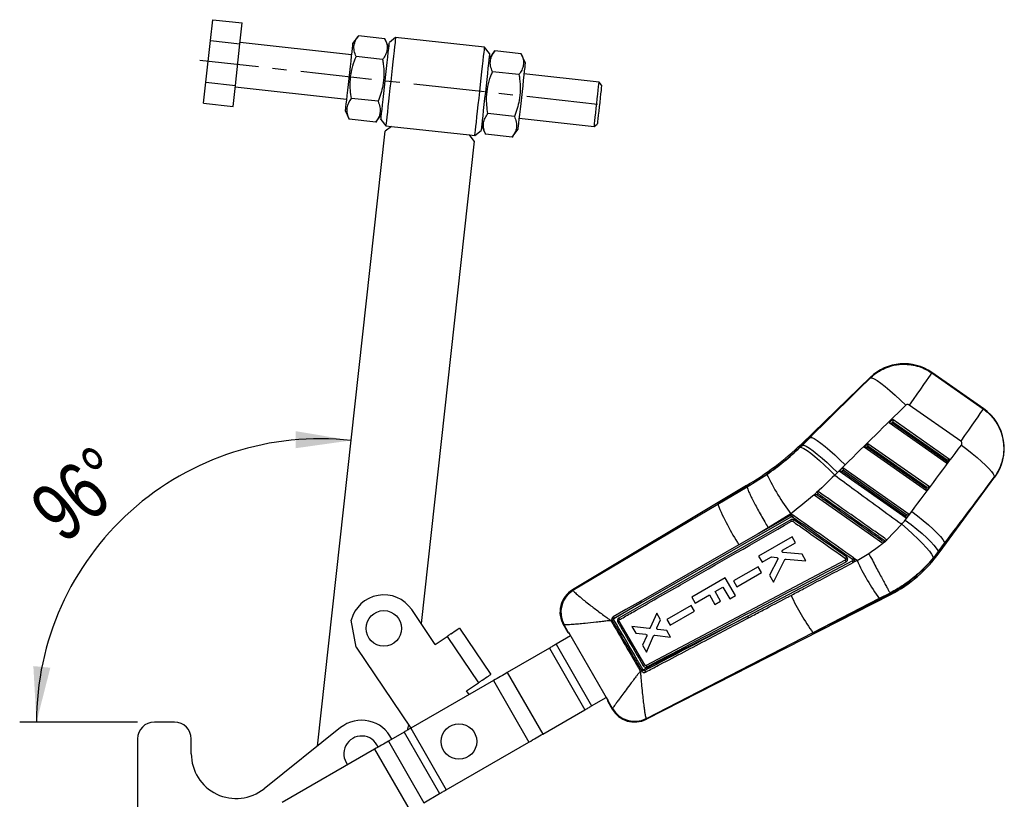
# Model space of a CAD drawing. Extents: x 26 to 373, y 29 to 284.
# Tile 3 of 14: x 36 to 95, y 238 to 284. Entities that reach past the tile are written whole.
import ezdxf

# ---------------------------------------------------------------- set-up
doc = ezdxf.new("R2010")
doc.units = 0
doc.linetypes.add('CENTERX2', pattern=[20.32, 12.7, -2.54, 2.54, -2.54])
doc.layers.get('0').update_dxf_attribs({"linetype": 'CONTINUOUS'})
doc.styles.add('SLDTEXTSTYLE0', font='TXT', dxfattribs={"width": 0.75})
doc.dimstyles.new('SLDDIMSTYLE2', dxfattribs={"dimtxt": 3.5, "dimasz": 3.302, "dimexe": 0, "dimexo": 0.0625, "dimgap": 0.875, "dimtad": 1, "dimdec": 4, "dimlfac": 3, "dimzin": 12, "dimtxsty": 'SLDTEXTSTYLE0', "dimsah": 1, "dimcen": 0.09, "dimazin": 3, "dimtfac": 1, "dimtdec": 0, "dimtofl": 0, "dimtmove": 0, "dimatfit": 3, "dimtolj": 1, "dimtzin": 12})

# ---------------------------------------------------------------- blocks, each defined once
blk = doc.blocks.new('_D_4')
at = {"color": 179, "linetype": 'CONTINUOUS'}
blk.add_line((43.234, 242.559), (36.218, 242.559), dxfattribs=at)
blk.add_arc((54.092, 242.559), 16.874, 83.7017, 180, dxfattribs=at)
for points in [[(55.943, 259.332), (52.649, 259.884), (52.635, 258.868)], [(37.218, 242.559), (38.042, 245.797), (37.031, 245.895)]]:
    blk.add_solid(points, dxfattribs=at)
at = {"color": 179, "linetype": 'CONTINUOUS', "insert": (36.585, 255.798, 0.033), "char_height": 3.5, "attachment_point": 1, "rotation": 39.89426, "style": 'SLDTEXTSTYLE0'}
blk.add_mtext('96°', dxfattribs=at)

msp = doc.modelspace()

# ---------------------------------------------------------------- linework, layer by layer
at = {"color": 7, "linetype": 'CONTINUOUS'}
for p, q in [((47.572147, 283.145969), (47.709379, 284.389342)), ((47.709379, 284.389342), (49.465383, 284.195533)), ((49.328151, 282.952157), (49.465383, 284.195533)), ((47.297682, 280.659219), (47.572147, 283.145969)), ((47.572147, 283.145969), (49.328151, 282.952157)), ((56.379806, 283.432379), (56.036756, 282.965345)), ((57.957405, 283.258259), (56.379806, 283.432379)), ((58.190345, 282.727651), (57.957405, 283.258259)), ((58.592517, 283.333016), (58.224628, 283.038264)), ((63.89366, 282.747924), (58.592517, 283.333016)), ((49.053685, 280.465407), (49.328151, 282.952157)), ((55.963619, 282.3027), (49.337191, 283.034066)), ((64.188413, 282.380035), (63.89366, 282.747924)), ((64.497181, 282.536457), (64.15413, 282.06942)), ((66.07478, 282.362335), (64.497181, 282.536457)), ((57.820173, 282.014884), (56.242574, 282.189004)), ((66.307719, 281.831727), (66.07478, 282.362335)), ((65.937547, 281.118959), (64.359948, 281.293082)), ((70.707422, 280.675414), (66.234583, 281.169084)), ((47.160449, 279.415844), (47.297682, 280.659219)), ((47.297682, 280.659219), (49.053685, 280.465407)), ((48.916453, 279.222032), (49.053685, 280.465407)), ((49.044645, 280.383495), (55.671073, 279.652131)), ((70.854798, 280.491469), (70.707422, 280.675414)), ((57.545708, 279.528134), (55.968109, 279.702254)), ((47.160449, 279.415844), (48.916453, 279.222032)), ((55.597937, 278.989487), (55.830876, 278.458879)), ((57.408475, 278.284758), (55.830876, 278.458879)), ((57.408475, 278.284758), (57.751525, 278.751793)), ((57.717243, 278.441178), (58.011996, 278.073291)), ((65.663082, 278.632209), (64.085483, 278.806331)), ((65.942037, 278.518513), (70.414875, 278.024842)), ((58.343317, 278.036721), (57.975428, 277.741969)), ((58.011996, 278.073291), (58.343317, 278.036721)), ((58.343317, 278.036721), (62.981817, 277.524764)), ((63.715311, 278.093564), (63.948251, 277.562956)), ((65.525849, 277.388834), (65.8689, 277.855871)), ((70.414875, 278.024842), (70.59882, 278.172217)), ((53.934354, 241.128432), (57.975428, 277.741969)), ((62.981817, 277.524764), (63.313139, 277.488197)), ((63.27657, 277.156877), (62.981817, 277.524764)), ((63.313139, 277.488197), (63.681028, 277.782949)), ((65.525849, 277.388834), (63.948251, 277.562956)), ((63.27657, 277.156877), (60.106671, 248.436488)), ((93.597452, 261.216937), (90.505886, 263.38108)), ((90.506025, 263.353568), (93.568425, 261.209843)), ((86.858692, 263.093566), (82.744482, 259.119492)), ((92.230521, 259.298595), (89.168124, 261.442321)), ((87.970796, 260.374567), (88.194428, 260.590583)), ((91.385141, 257.970856), (87.970796, 260.374567)), ((88.121608, 260.375526), (88.197375, 260.448713)), ((91.354219, 258.099757), (88.121608, 260.375526)), ((88.194428, 260.590583), (91.565828, 258.217106)), ((88.197375, 260.448713), (91.415435, 258.183189)), ((82.668585, 258.925862), (82.803528, 259.058363)), ((83.26608, 259.515924), (82.798148, 259.063932)), ((82.798148, 259.063932), (82.803528, 259.058363)), ((82.803528, 259.058363), (83.26608, 259.515924)), ((86.484157, 258.938566), (86.707791, 259.154582)), ((86.707791, 259.154582), (90.364687, 256.580113)), ((90.184001, 256.333863), (86.484157, 258.938566)), ((86.634969, 258.939525), (86.710739, 259.012712)), ((90.153076, 256.462764), (86.634969, 258.939525)), ((86.710739, 259.012712), (90.214295, 256.546196)), ((85.351959, 257.880233), (84.889407, 257.422672)), ((91.415435, 258.183189), (91.354219, 258.099757)), ((91.565828, 258.217106), (91.385141, 257.970856)), ((79.514273, 256.575332), (80.69401, 257.312853)), ((84.997518, 257.502565), (85.221152, 257.718581)), ((88.98286, 254.69687), (84.997518, 257.502565)), ((85.14833, 257.503522), (85.2241, 257.57671)), ((88.951936, 254.825771), (85.14833, 257.503522)), ((85.221152, 257.718581), (89.163547, 254.94312)), ((85.2241, 257.57671), (89.013154, 254.909203)), ((90.953243, 252.643662), (94.266872, 257.15969)), ((79.469687, 256.650992), (69.11458, 250.427195)), ((79.508907, 256.584437), (77.767693, 255.537905)), ((77.767693, 255.537905), (79.514325, 256.575074)), ((79.469839, 256.650739), (79.508907, 256.584437)), ((79.508907, 256.584437), (79.514273, 256.575332)), ((79.514325, 256.575074), (79.514273, 256.575332)), ((90.214295, 256.546196), (90.153076, 256.462764)), ((90.364687, 256.580113), (90.184001, 256.333863)), ((69.150961, 250.416265), (77.767693, 255.537905)), ((83.497497, 256.091648), (87.590374, 253.209211)), ((82.118519, 254.961616), (80.769616, 254.123062)), ((82.225959, 254.885994), (82.118519, 254.961616)), ((88.923313, 254.592768), (89.311438, 255.108538)), ((89.163547, 254.94312), (88.98286, 254.69687)), ((82.114406, 254.613169), (71.880809, 248.753375)), ((73.235901, 249.685017), (82.147288, 254.788016)), ((82.092794, 254.871133), (80.167346, 253.768648)), ((89.013154, 254.909203), (88.951936, 254.825771)), ((80.167346, 253.768648), (79.030411, 253.117727)), ((80.769616, 254.123062), (80.167346, 253.768648)), ((87.829394, 253.41362), (88.721991, 254.340269)), ((82.190921, 253.585894), (80.199075, 252.435078)), ((81.628144, 252.78868), (82.395263, 253.231911)), ((82.395263, 253.231911), (82.190921, 253.585894)), ((87.590374, 253.209211), (87.592314, 253.207846)), ((87.592314, 253.207846), (87.591718, 253.208266)), ((87.592314, 253.207846), (87.830571, 253.412791)), ((87.66717, 253.273159), (87.746692, 253.341083)), ((87.830571, 253.412791), (87.829394, 253.41362)), ((91.272796, 253.209746), (90.884673, 252.693976)), ((90.890964, 252.68936), (91.272796, 253.209746)), ((79.030411, 253.117727), (75.184431, 250.916225)), ((82.782947, 252.560326), (81.655815, 252.662439)), ((86.056714, 252.189094), (86.752748, 252.606651)), ((90.884673, 252.693976), (90.590606, 252.322233)), ((90.890964, 252.68936), (90.884673, 252.693976)), ((85.359899, 252.194268), (73.508371, 245.938436)), ((85.784552, 252.153275), (79.549321, 248.860369)), ((80.199075, 252.435078), (80.403435, 252.08108)), ((80.403435, 252.08108), (80.92965, 252.385109)), ((81.335041, 252.262176), (80.85073, 251.306251)), ((80.970568, 252.393781), (81.281665, 252.360595)), ((81.093468, 250.885774), (81.766762, 252.233152)), ((81.833807, 252.270216), (83.017071, 252.154752)), ((83.017071, 252.154752), (82.782947, 252.560326)), ((85.828362, 252.059042), (85.875973, 252.096602)), ((85.883714, 252.310906), (85.846573, 252.346832)), ((85.875973, 252.096602), (86.056714, 252.189094)), ((85.875973, 252.096602), (85.883046, 252.105183)), ((86.056714, 252.189094), (85.883714, 252.310906)), ((80.166988, 251.802681), (78.713707, 250.963029)), ((78.909546, 250.623785), (80.362817, 251.463449)), ((80.362817, 251.463449), (80.166988, 251.802681)), ((75.184431, 250.916225), (73.180619, 249.769449)), ((78.206897, 251.151679), (76.215819, 250.001787)), ((78.819564, 250.090825), (78.206897, 251.151679)), ((78.713707, 250.963029), (78.909546, 250.623785)), ((80.85073, 251.306251), (81.093468, 250.885774)), ((69.150961, 250.416265), (69.157452, 250.401706)), ((77.607513, 250.333501), (78.072097, 250.60181)), ((77.939099, 249.759347), (77.607513, 250.333501)), ((78.072097, 250.60181), (78.480343, 249.894917)), ((73.235901, 249.685017), (71.573173, 248.703364)), ((71.607005, 248.751549), (73.235901, 249.685017)), ((73.501219, 242.72538), (88.076383, 250.154167)), ((76.215819, 250.001787), (76.42024, 249.647825)), ((76.42024, 249.647825), (77.268291, 250.137594)), ((77.268291, 250.137594), (77.599878, 249.56344)), ((77.599878, 249.56344), (77.939099, 249.759347)), ((78.480343, 249.894917), (78.819564, 250.090825)), ((83.435548, 247.875491), (88.040702, 250.222684)), ((87.381552, 249.910337), (83.435548, 247.875491)), ((88.029996, 250.243229), (87.381552, 249.910337)), ((88.030028, 250.243179), (88.029996, 250.243229)), ((88.040702, 250.222684), (88.030028, 250.243179)), ((60.950829, 247.187151), (59.551173, 249.258615)), ((76.183558, 249.502155), (74.730298, 248.66251)), ((74.926138, 248.323266), (76.379386, 249.162922)), ((76.379386, 249.162922), (76.183558, 249.502155)), ((56.23683, 247.019165), (55.953471, 248.622979)), ((71.472414, 248.643851), (71.408498, 248.606098)), ((71.472414, 248.643851), (71.48888, 248.604965)), ((73.418203, 245.964267), (71.901288, 248.568831)), ((71.920126, 248.657889), (71.92629, 248.661892)), ((73.31569, 245.680773), (79.549321, 248.860369)), ((74.136343, 249.048097), (73.749679, 248.172469)), ((74.362033, 248.657133), (74.136343, 249.048097)), ((74.151023, 248.165079), (74.362033, 248.657133)), ((74.730298, 248.66251), (74.926138, 248.323266)), ((62.393949, 248.162245), (64.260157, 245.400293)), ((68.580469, 248.360839), (68.845545, 247.90185)), ((68.625139, 248.349205), (68.61759, 248.35277)), ((68.873959, 247.918096), (68.625139, 248.349205)), ((68.877651, 247.920206), (68.873959, 247.918096)), ((68.877651, 247.920206), (71.260287, 243.795512)), ((73.679855, 248.13258), (72.657553, 248.252694)), ((72.657553, 248.252694), (72.887448, 247.854456)), ((74.736895, 248.007761), (74.205118, 248.070868)), ((74.958261, 247.624287), (74.736895, 248.007761)), ((60.950829, 247.187151), (61.659269, 247.665834)), ((61.659269, 247.665834), (63.525478, 244.903882)), ((69.010222, 247.690706), (68.144869, 247.190945)), ((68.914219, 247.848341), (68.920123, 247.84668)), ((68.920123, 247.84668), (69.010222, 247.690706)), ((72.887448, 247.854456), (73.483419, 247.78817)), ((73.53804, 247.693134), (73.296417, 247.14602)), ((83.435548, 247.875491), (73.510354, 242.761297)), ((73.53489, 246.732921), (73.94611, 247.688656)), ((74.01566, 247.729142), (74.958261, 247.624287)), ((56.23683, 247.019165), (59.49582, 242.195925)), ((67.74797, 246.961727), (65.242549, 245.51479)), ((67.74797, 246.961727), (69.86511, 243.295826)), ((68.144869, 247.190945), (70.262009, 243.525044)), ((73.296417, 247.14602), (73.53489, 246.732921)), ((73.158756, 245.600866), (73.220226, 245.632165)), ((73.220226, 245.632165), (73.223427, 245.62667)), ((73.223427, 245.62667), (73.240246, 245.597799)), ((73.331988, 245.652915), (73.31569, 245.680773)), ((64.41267, 245.035516), (59.490466, 242.192833)), ((64.41267, 245.035516), (66.52981, 241.369615)), ((65.242549, 245.51479), (67.359689, 241.848889)), ((62.817037, 244.425199), (63.525478, 244.903882)), ((62.968287, 244.201352), (62.817037, 244.425199)), ((70.262009, 243.525044), (71.127717, 244.02501)), ((71.127717, 244.02501), (71.217815, 243.869037)), ((71.217815, 243.869037), (71.215656, 243.861164)), ((67.359689, 241.848889), (69.86511, 243.295826)), ((71.227944, 243.776644), (71.491419, 243.320428)), ((71.255249, 243.792573), (71.260287, 243.795512)), ((71.504099, 243.361478), (71.255249, 243.792573)), ((71.50331, 243.355529), (71.504099, 243.361478)), ((73.504084, 242.770717), (73.510354, 242.761297)), ((45.433586, 242.559413), (44.233586, 242.559413)), ((55.317866, 242.234753), (50.765658, 238.594594)), ((59.36351, 242.39174), (59.290181, 242.077164)), ((59.490466, 242.192833), (61.607606, 238.526932)), ((43.233586, 241.559413), (43.233586, 236.72608)), ((46.433586, 240.677269), (46.433586, 241.559413)), ((59.093567, 241.963615), (58.163029, 241.426208)), ((59.093567, 241.963615), (61.210707, 238.297714)), ((57.333149, 240.946934), (51.833638, 237.770843)), ((57.333149, 240.946934), (59.45029, 237.281033)), ((58.163029, 241.426208), (60.280169, 237.760307)), ((61.607606, 238.526932), (66.52981, 241.369615)), ((60.280169, 237.760307), (61.210707, 238.297714))]:
    msp.add_line(p, q, dxfattribs=at)
at = {"color": 179, "linetype": 'CENTERX2', "ltscale": 0.333333}
msp.add_line((70.620007, 279.343631), (46.931083, 281.958202), dxfattribs=at)
at = {"color": 7, "linetype": 'CONTINUOUS', "flags": 128}
for points in [[(58.592517, 283.333016), (58.592304, 283.331086), (58.587208, 283.284913), (58.575433, 283.178223), (58.557254, 283.01352), (58.533099, 282.794664), (58.503533, 282.526786), (58.469249, 282.216164), (58.431051, 281.870077), (58.389834, 281.496637), (58.346565, 281.1046), (58.302257, 280.703152)], [(56.036756, 282.965345), (56.03323, 282.933397), (56.022765, 282.838583), (56.005698, 282.683951), (55.982577, 282.474468), (55.954146, 282.216869), (55.921318, 281.919432), (55.885147, 281.591719), (55.846798, 281.244261), (55.807502, 280.888227), (55.768523, 280.53506), (55.731113, 280.196111), (55.696474, 279.882272), (55.66572, 279.603633), (55.63984, 279.369148), (55.619665, 279.186353), (55.605843, 279.061126), (55.59882, 278.997491), (55.597937, 278.989487)], [(57.970935, 280.739722), (58.012692, 281.11805), (58.053309, 281.486057), (58.091679, 281.833706), (58.126756, 282.151515), (58.157583, 282.430815), (58.183318, 282.663984), (58.20326, 282.844665), (58.216865, 282.96793), (58.223761, 283.030413), (58.224628, 283.038264)], [(63.603399, 280.118061), (63.647707, 280.519508), (63.690977, 280.911545), (63.732194, 281.284983), (63.770391, 281.63107), (63.804675, 281.941695), (63.834241, 282.209573), (63.858397, 282.428429), (63.876575, 282.593131), (63.888351, 282.699821), (63.893447, 282.745995), (63.89366, 282.747924)], [(64.188413, 282.380035), (64.187546, 282.372184), (64.18065, 282.309701), (64.167045, 282.186436), (64.147103, 282.005755), (64.121368, 281.772586), (64.090542, 281.493286), (64.055465, 281.175477), (64.017094, 280.827828), (63.976477, 280.459821), (63.934721, 280.081493)], [(66.307719, 281.831727), (66.304193, 281.799781), (66.293728, 281.704967), (66.276662, 281.550333), (66.253541, 281.34085), (66.225109, 281.083251), (66.192281, 280.785817), (66.156111, 280.458103), (66.117762, 280.110645), (66.078466, 279.754611), (66.039487, 279.401444), (66.002076, 279.062492), (65.967438, 278.748654), (65.936684, 278.470015), (65.910803, 278.23553), (65.890628, 278.052737), (65.876807, 277.927511), (65.869784, 277.863873), (65.8689, 277.855871)], [(57.717243, 278.441178), (57.718109, 278.449031), (57.725006, 278.511514), (57.738611, 278.634779), (57.758552, 278.815458), (57.784288, 279.048629), (57.815114, 279.327929), (57.850191, 279.645736), (57.888561, 279.993385), (57.929179, 280.361394), (57.970935, 280.739722)], [(58.302257, 280.703152), (58.257949, 280.301708), (58.214679, 279.90967), (58.173462, 279.53623), (58.135264, 279.190143), (58.10098, 278.879521), (58.071414, 278.611643), (58.047259, 278.392787), (58.029081, 278.228084), (58.017305, 278.121395), (58.012209, 278.075221), (58.011996, 278.073291)], [(70.434472, 278.202397), (70.453156, 278.371677), (70.47689, 278.586711), (70.504562, 278.83744), (70.534883, 279.112143), (70.56643, 279.397972), (70.597729, 279.681566), (70.627319, 279.94966), (70.653816, 280.189723), (70.675978, 280.390526), (70.692772, 280.542682), (70.703411, 280.639075), (70.707398, 280.675198), (70.707422, 280.675414)], [(70.854798, 280.491469), (70.854582, 280.489507), (70.849421, 280.442752), (70.837651, 280.336107), (70.819905, 280.175323), (70.797141, 279.969067), (70.770584, 279.728457), (70.741668, 279.466468), (70.711951, 279.197219), (70.683035, 278.935229), (70.656479, 278.69462), (70.633713, 278.488363), (70.615967, 278.327579)], [(63.313139, 277.488197), (63.313351, 277.490127), (63.318448, 277.536303), (63.330223, 277.64299), (63.348401, 277.807693), (63.372557, 278.026549), (63.402123, 278.294429), (63.436407, 278.605051), (63.474605, 278.951138), (63.515822, 279.324576), (63.559091, 279.716614), (63.603399, 280.118061)], [(63.934721, 280.081493), (63.892964, 279.703165), (63.852347, 279.335156), (63.813976, 278.987507), (63.778899, 278.669698), (63.748073, 278.3904), (63.722338, 278.157229), (63.702396, 277.97655), (63.688791, 277.853285), (63.681894, 277.790802), (63.681028, 277.782949)], [(70.414875, 278.024842), (70.415471, 278.030239), (70.421712, 278.086782), (70.434472, 278.202397)], [(70.615967, 278.327579), (70.604197, 278.220934), (70.599037, 278.174179), (70.59882, 278.172217)], [(90.506025, 263.353568), (90.476466, 263.311343), (90.410891, 263.217663), (90.310847, 263.07475), (90.178711, 262.885985), (90.017607, 262.655842), (89.83135, 262.389768), (89.624353, 262.094066), (89.401518, 261.775737), (89.168124, 261.442321)], [(86.863058, 263.065106), (86.947272, 263.064874), (87.081005, 263.010976), (87.260564, 262.904899), (87.481, 262.749571), (87.736219, 262.549281), (88.019185, 262.309556), (88.322083, 262.037013), (88.636555, 261.739175), (88.953917, 261.424261)], [(93.568425, 261.209843), (93.538866, 261.167617), (93.473288, 261.073938), (93.373247, 260.931024), (93.241108, 260.74226), (93.080004, 260.512116), (92.89375, 260.246042), (92.686753, 259.95034), (92.463918, 259.632011), (92.230521, 259.298595)], [(82.803528, 259.058363), (82.896744, 259.046885), (83.036587, 258.984909), (83.219394, 258.874058), (83.440376, 258.717235), (83.693745, 258.518549), (83.972866, 258.283204), (84.270425, 258.017365), (84.578631, 257.727994), (84.889407, 257.422672)], [(83.26608, 259.515924), (83.359296, 259.504445), (83.499139, 259.442469), (83.681946, 259.331618), (83.902928, 259.174795), (84.156297, 258.976111), (84.435418, 258.740765), (84.732977, 258.474926), (85.041183, 258.185556), (85.351959, 257.880233)], [(92.268244, 259.05994), (92.595962, 258.810996), (92.911124, 258.560782), (93.206408, 258.315109), (93.474952, 258.079688), (93.710512, 257.85999), (93.90762, 257.66112), (94.061688, 257.4877), (94.16914, 257.343758), (94.227478, 257.232641), (94.235348, 257.156931)], [(82.668585, 258.925862), (82.761459, 258.913297), (82.900303, 258.849822), (83.081489, 258.737096), (83.300278, 258.578067), (83.550953, 258.376889), (83.826959, 258.138824), (84.121086, 257.870093), (84.425641, 257.57772), (84.732664, 257.26935)], [(89.311438, 255.108538), (89.664512, 254.836887), (90.002172, 254.564364), (90.315215, 254.298393), (90.595111, 254.046225), (90.834233, 253.814731), (91.026065, 253.61022), (91.165376, 253.438263), (91.248376, 253.303548), (91.272796, 253.209746)], [(88.923313, 254.592768), (89.276388, 254.321117), (89.614049, 254.048593), (89.92709, 253.782623), (90.206988, 253.530455), (90.44611, 253.298961), (90.63794, 253.09445), (90.777253, 252.922493), (90.86025, 252.787778), (90.884673, 252.693976)], [(88.721991, 254.340269), (89.061524, 254.047984), (89.385855, 253.755387), (89.686054, 253.470531), (89.95386, 253.20126), (90.1819, 252.954988), (90.36389, 252.738495), (90.494824, 252.55774), (90.571096, 252.417701), (90.590606, 252.322233)], [(73.180619, 249.769449), (73.009962, 249.671788), (72.306509, 249.269243), (71.551092, 248.836981)], [(61.873321, 247.810464), (61.982157, 247.884004), (62.082807, 247.952011), (62.172719, 248.012763), (62.249614, 248.06472), (62.311541, 248.106564), (62.356933, 248.137233), (62.384636, 248.155952), (62.393949, 248.162245)], [(61.873321, 247.810464), (61.847208, 247.792821), (61.820839, 247.775003), (61.794249, 247.757037), (61.767475, 247.738946), (61.740553, 247.720756), (61.71352, 247.70249), (61.686414, 247.684174), (61.659269, 247.665834)], [(68.144869, 247.190945), (68.092952, 247.160962), (68.041258, 247.131107), (67.990006, 247.101509), (67.939419, 247.072293), (67.889711, 247.043586), (67.841096, 247.015509), (67.793781, 246.988184), (67.74797, 246.961727)], [(63.525478, 244.903882), (63.552622, 244.922222), (63.579729, 244.940538), (63.606762, 244.958804), (63.633683, 244.976995), (63.660458, 244.995085), (63.687047, 245.013052), (63.713417, 245.030869), (63.739529, 245.048513)], [(63.739529, 245.048513), (63.848365, 245.122052), (63.949015, 245.190059), (64.038927, 245.250812), (64.115822, 245.302768), (64.17775, 245.344612), (64.223141, 245.375282), (64.250844, 245.394), (64.260157, 245.400293)], [(65.242549, 245.51479), (65.146762, 245.459471), (65.047832, 245.402337), (64.946182, 245.343631), (64.842247, 245.283607), (64.736473, 245.22252), (64.629312, 245.160632), (64.521223, 245.098208), (64.41267, 245.035516)], [(69.86511, 243.295826), (69.910921, 243.322283), (69.958236, 243.349608), (70.006851, 243.377685), (70.056559, 243.406392), (70.107147, 243.435608), (70.158397, 243.465206), (70.210092, 243.495061), (70.262009, 243.525044)], [(59.490466, 242.192833), (59.438549, 242.16285), (59.386855, 242.132995), (59.335604, 242.103396), (59.285016, 242.074181), (59.235308, 242.045473), (59.186693, 242.017397), (59.139378, 241.990072), (59.093567, 241.963615)], [(66.52981, 241.369615), (66.638363, 241.432307), (66.746452, 241.494731), (66.853613, 241.556619), (66.959387, 241.617706), (67.063322, 241.67773), (67.164972, 241.736436), (67.263902, 241.79357), (67.359689, 241.848889)], [(58.163029, 241.426208), (58.067242, 241.370889), (57.968311, 241.313754), (57.866661, 241.255049), (57.762727, 241.195025), (57.656952, 241.133938), (57.549791, 241.07205), (57.441703, 241.009626), (57.333149, 240.946934)], [(61.210707, 238.297714), (61.256518, 238.324171), (61.303833, 238.351496), (61.352448, 238.379573), (61.402156, 238.40828), (61.452744, 238.437496), (61.503995, 238.467094), (61.555689, 238.496949), (61.607606, 238.526932)]]:
    msp.add_lwpolyline(points, dxfattribs=at)
at = {"color": 8, "linetype": 'CONTINUOUS', "flags": 128}
for points in [[(90.505886, 263.38108), (90.505901, 263.378023), (90.506025, 263.353568)], [(86.863058, 263.065106), (86.859177, 263.090403), (86.858692, 263.093566)], [(93.568425, 261.209843), (93.594226, 261.216149), (93.597452, 261.216937)], [(82.744482, 259.119492), (82.747837, 259.116018), (82.757905, 259.105596), (82.774677, 259.088231), (82.798148, 259.063932)], [(94.266872, 257.15969), (94.26337, 257.159383), (94.235348, 257.156931)], [(90.890964, 252.68936), (90.918201, 252.669374), (90.937667, 252.655092), (90.949349, 252.64652), (90.953243, 252.643662)], [(69.11458, 250.427195), (69.118623, 250.42598), (69.150961, 250.416265)], [(68.61759, 248.35277), (68.584594, 248.359942), (68.580469, 248.360839)], [(71.491419, 243.320428), (71.49274, 243.324329), (71.50331, 243.355529)], [(73.510354, 242.761297), (73.502235, 242.729372), (73.501219, 242.72538)]]:
    msp.add_lwpolyline(points, dxfattribs=at)
at = {"color": 7, "linetype": 'CONTINUOUS'}
for centre in [(57.894002, 248.13889), (62.362171, 241.407009)]:
    msp.add_circle(centre, 1.058333, dxfattribs=at)
for centre, radius, start, end in [((88.85668, 261.025122), 2.875833, 54.70713421, 134.40634819), ((91.948246, 258.86098), 2.875833, 323.27581297, 55.41184892), ((71.053256, 271.222982), 16.827929, 300.00939772, 314.00739877), ((71.053256, 271.222982), 16.905177, 300.0119876, 314.00739877), ((93.327425, 263.35973), 14.005995, 205.57771362, 216.84186582), ((90.950813, 260.876646), 14.223108, 202.04636982, 213.05986618), ((81.727574, 254.362358), 0.461027, 20.01753765, 32.95822778), ((77.321901, 258.060627), 6.056515, 324.18816696, 325.20759017), ((84.062208, 257.699948), 8.469823, 298.01649538, 323.73070142), ((84.062208, 257.699948), 8.547071, 298.01137551, 323.73070142), ((80.994116, 255.703247), 5.900158, 324.40098188, 325.3286242), ((99.090693, 258.242365), 14.371036, 204.91120883, 215.43501723), ((69.898894, 249.122259), 1.5225, 120.33405429, 210.92879645), ((69.940865, 249.111411), 1.525318, 121.18894324, 209.82587407), ((69.956224, 249.099267), 1.527868, 121.52035117, 209.40112818), ((57.894002, 248.13889), 2, 34.04628674, 165.99276234), ((72.847331, 249.490914), 0.434352, 26.54364304, 39.88620694), ((94.782502, 255.988816), 13.949172, 204.93424974, 215.56561216), ((71.439001, 247.97172), 0.743844, 79.60827806, 87.77666691), ((75.190909, 242.329444), 7.286095, 119.69228418, 120.53701552), ((74.696653, 243.625118), 5.679292, 119.48548792, 120.44818203), ((79.103962, 248.597323), 0.517242, 19.13485316, 30.56772498), ((77.9518, 237.668949), 9.256502, 120.05618572, 120.71822378), ((74.32998, 243.887788), 2.027723, 119.48359977, 122.50804362), ((76.996439, 239.743372), 7.17658, 119.90735738, 120.67262398), ((72.809844, 244.081848), 1.5225, 209.32966321, 297.94521989), ((72.821818, 244.122293), 1.525251, 210.17969538, 296.8351013), ((72.820239, 244.136395), 1.527325, 210.48873977, 296.59881289), ((56.566919, 240.672747), 2, 25.82783387, 128.64747417), ((44.233586, 241.559413), 1, 90, 180), ((45.433586, 241.559413), 1, 0, 90), ((56.566919, 240.672747), 1.058333, 22.09084647, 217.92395106), ((49.100253, 240.677269), 2.666667, 180, 308.64747417)]:
    msp.add_arc(centre, radius, start, end, dxfattribs=at)
for centre, major_axis, ratio, start_param, end_param in [((107.892627, 255.18721), (93.654062, 89.701081), 0.156481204, 1.645959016, 1.68509894), ((108.105202, 255.490882), (93.601186, 89.75584), 0.135617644, 1.645791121, 1.684931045), ((88.129579, 260.386913), (0.158307, 0.012267), 0.06773113, 3.223351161, 4.656764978), ((88.205348, 260.460101), (-0.010158, 0.131089), 0.067363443, 0.091180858, 1.652554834), ((86.718709, 259.0241), (-0.010158, 0.131089), 0.067363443, 0.091180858, 1.652554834), ((81.512597, 274.106108), (75.34455, 102.591059), 0.138218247, 4.628262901, 4.667117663), ((86.642941, 258.950912), (0.158307, 0.012267), 0.06773113, 3.223351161, 4.656764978), ((91.362189, 258.111145), (-0.022903, 0.139974), 0.068599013, 1.641013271, 3.074427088), ((91.423407, 258.194576), (0.142716, 0.023352), 0.068966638, 4.645223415, 6.206597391), ((71.130105, 271.332764), (11.221038, 16.029709), 0.999926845, 4.521084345, 4.532290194), ((85.156302, 257.51491), (0.158307, 0.012267), 0.06773113, 3.223351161, 4.656764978), ((85.232071, 257.588098), (-0.010158, 0.131089), 0.067363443, 0.091180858, 1.652554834), ((81.300022, 273.802436), (75.351737, 102.585786), 0.159482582, 4.6282833, 4.667138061), ((90.161048, 256.474152), (-0.022903, 0.139974), 0.068599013, 1.641013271, 3.074427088), ((90.222266, 256.557584), (0.142716, 0.023352), 0.068966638, 4.645223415, 6.206597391), ((89.021126, 254.920591), (0.142716, 0.023352), 0.068966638, 4.645223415, 6.206597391), ((84.314793, 258.060776), (3.307808, 4.725338), 0.999926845, 4.622021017, 4.678015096), ((88.959908, 254.837159), (-0.022903, 0.139974), 0.068599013, 1.641013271, 3.074427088), ((86.468732, 257.977616), (17.623411, 10.075378), 0.069928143, 3.141908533, 3.198673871), ((88.762766, 254.005418), (17.534597, 10.229162), 0.069928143, 3.085457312, 3.141276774)]:
    msp.add_ellipse(centre, major_axis=major_axis, ratio=ratio, start_param=start_param, end_param=end_param, dxfattribs=at)
for points, knots in [([(56.242574, 282.189004), (56.198928, 282.303052), (56.11069, 282.53362), (56.105277, 282.861403), (56.199692, 283.163754), (56.319403, 283.342292), (56.379806, 283.432379)], [0, 0, 0, 0, 0.2646025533, 0.5349422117, 0.7653401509, 1, 1, 1, 1]), ([(57.957405, 283.258259), (58.001051, 283.144212), (58.089289, 282.913644), (58.094702, 282.585861), (58.000288, 282.283506), (57.880577, 282.10497), (57.820173, 282.014884)], [0, 0, 0, 0, 0.264602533, 0.5349421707, 0.7653405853, 1, 1, 1, 1]), ([(64.359948, 281.293082), (64.316302, 281.407128), (64.228064, 281.637694), (64.222651, 281.965481), (64.317066, 282.267832), (64.436777, 282.44637), (64.497181, 282.536457)], [0, 0, 0, 0, 0.2646020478, 0.5349421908, 0.7653401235, 1, 1, 1, 1]), ([(55.968109, 279.702254), (55.94389, 279.863047), (55.895219, 280.186186), (55.880571, 280.727335), (55.951052, 281.322144), (56.097033, 281.823161), (56.210272, 282.107808), (56.242574, 282.189004)], [0, 0, 0, 0, 0.1920500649, 0.3859561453, 0.6379331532, 0.8967191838, 1, 1, 1, 1]), ([(57.820173, 282.014884), (57.83399, 281.928596), (57.881565, 281.631478), (57.915625, 281.110897), (57.856217, 280.516448), (57.722913, 279.986177), (57.605001, 279.681396), (57.545708, 279.528134)], [0, 0, 0, 0, 0.103281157, 0.355632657, 0.614041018, 0.805916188, 1, 1, 1, 1]), ([(66.07478, 282.362335), (66.118426, 282.248288), (66.206664, 282.017722), (66.212077, 281.689935), (66.117662, 281.387585), (65.997951, 281.209046), (65.937547, 281.118959)], [0, 0, 0, 0, 0.264602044, 0.534942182, 0.765340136, 1, 1, 1, 1]), ([(64.085483, 278.806331), (64.061264, 278.967124), (64.012593, 279.290264), (63.997946, 279.831412), (64.068426, 280.426222), (64.214408, 280.927239), (64.327646, 281.211885), (64.359948, 281.293082)], [0, 0, 0, 0, 0.1920500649, 0.3859561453, 0.6379331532, 0.8967191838, 1, 1, 1, 1]), ([(65.937547, 281.118959), (65.951364, 281.032672), (65.99894, 280.735555), (66.032999, 280.214974), (65.973591, 279.620525), (65.840286, 279.090253), (65.722375, 278.785472), (65.663082, 278.632209)], [0, 0, 0, 0, 0.103280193, 0.355631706, 0.614041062, 0.805915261, 1, 1, 1, 1]), ([(55.830876, 278.458879), (55.78723, 278.572926), (55.698993, 278.803494), (55.693579, 279.131278), (55.787994, 279.433629), (55.907705, 279.612167), (55.968109, 279.702254)], [0, 0, 0, 0, 0.264602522, 0.534942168, 0.765340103, 1, 1, 1, 1]), ([(57.545708, 279.528134), (57.589353, 279.414086), (57.677591, 279.183518), (57.683004, 278.855735), (57.58859, 278.55338), (57.468879, 278.374844), (57.408475, 278.284758)], [0, 0, 0, 0, 0.264602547, 0.534942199, 0.765340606, 1, 1, 1, 1]), ([(63.948251, 277.562956), (63.904605, 277.677003), (63.816367, 277.907568), (63.810954, 278.235356), (63.905368, 278.537706), (64.025079, 278.716244), (64.085483, 278.806331)], [0, 0, 0, 0, 0.26460204, 0.534942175, 0.765340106, 1, 1, 1, 1]), ([(65.663082, 278.632209), (65.706728, 278.518162), (65.794966, 278.287597), (65.800379, 277.959809), (65.705964, 277.657459), (65.586253, 277.478921), (65.525849, 277.388834)], [0, 0, 0, 0, 0.264602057, 0.534942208, 0.765340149, 1, 1, 1, 1]), ([(86.863058, 263.065106), (86.93582, 263.131056), (87.130642, 263.30764), (87.492942, 263.539812), (87.989365, 263.755473), (88.515978, 263.868112), (89.045868, 263.877364), (89.520411, 263.807904), (89.976178, 263.658916), (90.30081, 263.492383), (90.469373, 263.37836), (90.506025, 263.353568)], [0, 0, 0, 0, 0.074457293, 0.199363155, 0.324269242, 0.483490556, 0.6040857, 0.724681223, 0.845549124, 0.966416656, 1, 1, 1, 1]), ([(89.168124, 261.442321), (89.165968, 261.443783), (89.14835, 261.455729), (89.1106, 261.471362), (89.06007, 261.474415), (89.010643, 261.463404), (88.976713, 261.44521), (88.958194, 261.428191), (88.953917, 261.424261)], [0, 0, 0, 0, 0.03350915, 0.273758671, 0.513948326, 0.673695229, 0.924654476, 1, 1, 1, 1]), ([(93.568425, 261.209843), (93.679707, 261.124202), (93.902273, 260.952918), (94.197025, 260.624441), (94.449785, 260.241053), (94.655687, 259.776567), (94.775376, 259.278041), (94.801683, 258.763941), (94.746137, 258.279762), (94.608166, 257.814079), (94.429708, 257.439207), (94.286893, 257.231792), (94.235348, 257.156931)], [0, 0, 0, 0, 0.0921145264, 0.1842289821, 0.2883923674, 0.3925563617, 0.516343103, 0.6226837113, 0.7290247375, 0.8346780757, 0.9403318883, 1, 1, 1, 1]), ([(92.268244, 259.05994), (92.271332, 259.064355), (92.28529, 259.08431), (92.301373, 259.125587), (92.303498, 259.175618), (92.292249, 259.223155), (92.270345, 259.265294), (92.243242, 259.287958), (92.230521, 259.298595)], [0, 0, 0, 0, 0.06046445, 0.273243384, 0.486136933, 0.609925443, 0.816920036, 1, 1, 1, 1]), ([(80.69401, 257.312853), (81.03801, 257.558913), (81.73301, 258.05604), (82.35464, 258.633981), (82.668585, 258.925862)], [0, 0, 0, 0, 0.4949651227, 1, 1, 1, 1]), ([(84.732664, 257.26935), (84.322102, 256.865249), (83.494687, 256.050856), (82.57956, 255.326531), (82.118519, 254.961616)], [0, 0, 0, 0, 0.496199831, 1, 1, 1, 1]), ([(84.732664, 257.26935), (85.120195, 256.983839), (86.448373, 256.005307), (87.779356, 255.030588), (88.721991, 254.340269)], [0, 0, 0, 0, 0.291775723, 1, 1, 1, 1]), ([(79.514325, 256.575074), (79.516944, 256.552394), (79.522181, 256.507032), (79.578512, 256.358267), (79.669805, 256.153327), (79.795616, 255.894248), (79.95276, 255.58796), (80.135874, 255.244461), (80.340671, 254.872261), (80.546373, 254.50811), (80.691786, 254.256295), (80.761575, 254.136828), (80.769616, 254.123062)], [0, 0, 0, 0, 0.11222703, 0.224454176, 0.336681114, 0.448907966, 0.561137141, 0.673366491, 0.785599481, 0.897832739, 0.98822787, 1, 1, 1, 1]), ([(83.731381, 256.299717), (83.6833, 256.256943), (83.605359, 256.187606), (83.527374, 256.118227), (83.497497, 256.091648)], [0, 0, 0, 0, 0.616896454, 1, 1, 1, 1]), ([(83.658273, 256.097165), (83.666503, 256.104469), (83.692457, 256.127503), (83.718406, 256.150533), (83.736127, 256.166261)], [0, 0, 0, 0, 0.317086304, 1, 1, 1, 1]), ([(83.736127, 256.166261), (83.736104, 256.166656), (83.735134, 256.183189), (83.733405, 256.215098), (83.731699, 256.253704), (83.730917, 256.27984), (83.730771, 256.295651), (83.731181, 256.298387), (83.731381, 256.299717)], [0, 0, 0, 0, 0.006567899, 0.274716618, 0.524353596, 0.693232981, 0.850842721, 1, 1, 1, 1]), ([(87.829394, 253.41362), (87.783267, 253.446106), (87.515847, 253.634441), (86.363251, 254.446177), (85.043373, 255.375723), (83.944789, 256.14942), (83.731381, 256.299717)], [0, 0, 0, 0, 0.033767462, 0.195768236, 0.84377153, 1, 1, 1, 1]), ([(83.736127, 256.166261), (83.791446, 256.127292), (84.06804, 255.932447), (85.229731, 255.114092), (86.511272, 254.211342), (87.571537, 253.464466), (87.746692, 253.341083)], [0, 0, 0, 0, 0.0413800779, 0.2069001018, 0.8689805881, 1, 1, 1, 1]), ([(83.658273, 256.097165), (83.657877, 256.097143), (83.641759, 256.096249), (83.60431, 256.094352), (83.555408, 256.092216), (83.520402, 256.09116), (83.501955, 256.090973), (83.499058, 256.091373), (83.497604, 256.091574)], [0, 0, 0, 0, 0.005779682, 0.235423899, 0.548324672, 0.748195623, 0.873604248, 1, 1, 1, 1]), ([(87.66717, 253.273159), (87.611851, 253.312127), (87.335254, 253.506968), (86.173546, 254.3253), (84.892566, 255.227666), (83.832871, 255.97417), (83.658273, 256.097165)], [0, 0, 0, 0, 0.0413968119, 0.2069860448, 0.8693412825, 1, 1, 1, 1]), ([(71.92629, 248.661892), (71.964414, 248.683706), (72.237042, 248.839703), (73.447679, 249.532439), (76.821239, 251.463038), (79.95993, 253.260093), (82.160749, 254.520171)], [0, 0, 0, 0, 0.011174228, 0.079907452, 0.35484045, 1, 1, 1, 1]), ([(82.225959, 254.885994), (82.209408, 254.889429), (82.174082, 254.89676), (82.127534, 254.888399), (82.101631, 254.875527), (82.092792, 254.871135)], [0, 0, 0, 0, 0.367364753, 0.784129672, 1, 1, 1, 1]), ([(82.093035, 254.87127), (82.094188, 254.870632), (82.096493, 254.869356), (82.106726, 254.855028), (82.120644, 254.833324), (82.133047, 254.812668), (82.141986, 254.797304), (82.14531, 254.791482), (82.147288, 254.788016)], [0, 0, 0, 0, 0.21785138, 0.435705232, 0.653560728, 0.871417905, 0.923463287, 1, 1, 1, 1]), ([(82.295661, 254.604751), (82.288416, 254.609354), (82.265139, 254.624141), (82.219507, 254.637125), (82.163102, 254.635557), (82.130083, 254.620376), (82.114406, 254.613169)], [0, 0, 0, 0, 0.134639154, 0.432555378, 0.73058823, 1, 1, 1, 1]), ([(82.147288, 254.788016), (82.152229, 254.790346), (82.164177, 254.795979), (82.18546, 254.797835), (82.205545, 254.793397), (82.21619, 254.78695), (82.220207, 254.784517)], [0, 0, 0, 0, 0.212937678, 0.514982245, 0.817006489, 1, 1, 1, 1]), ([(82.160749, 254.520171), (82.167525, 254.523233), (82.181449, 254.529524), (82.204821, 254.529543), (82.222412, 254.523917), (82.231093, 254.518295), (82.233389, 254.516808)], [0, 0, 0, 0, 0.289477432, 0.5947676, 0.892805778, 1, 1, 1, 1]), ([(82.274002, 254.862808), (82.273411, 254.861853), (82.272227, 254.859944), (82.262342, 254.845495), (82.247719, 254.824317), (82.234607, 254.805445), (82.225279, 254.792028), (82.222254, 254.78768), (82.220102, 254.784588)], [0, 0, 0, 0, 0.223821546, 0.447644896, 0.671467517, 0.89529687, 0.925550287, 1, 1, 1, 1]), ([(82.220204, 254.784516), (82.809493, 254.369385), (83.99994, 253.530763), (85.190422, 252.692183), (85.791598, 252.268712)], [0, 0, 0, 0, 0.495014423, 1, 1, 1, 1]), ([(82.274002, 254.862808), (82.258939, 254.871624), (82.24345, 254.880689), (82.226428, 254.885852), (82.225959, 254.885994)], [0, 0, 0, 0, 0.972450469, 1, 1, 1, 1]), ([(82.233389, 254.516808), (82.282386, 254.4823), (82.552672, 254.291943), (83.597304, 253.556236), (84.592954, 252.855051), (85.36731, 252.309712)], [0, 0, 0, 0, 0.046903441, 0.25873932, 1, 1, 1, 1]), ([(85.846573, 252.346832), (85.251139, 252.766155), (84.060272, 253.604802), (82.869425, 254.443473), (82.274002, 254.862808)], [0, 0, 0, 0, 0.5000001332, 1, 1, 1, 1]), ([(85.42986, 252.396921), (84.907525, 252.764857), (83.862779, 253.500784), (82.81806, 254.236744), (82.295661, 254.604751)], [0, 0, 0, 0, 0.499962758, 1, 1, 1, 1]), ([(86.752748, 252.606651), (86.978281, 252.755799), (87.265704, 252.945876), (87.532851, 253.162555), (87.590374, 253.209211)], [0, 0, 0, 0, 0.78467692, 1, 1, 1, 1]), ([(81.596812, 252.711559), (81.595462, 252.719108), (81.592763, 252.734205), (81.598569, 252.756806), (81.610405, 252.776147), (81.622403, 252.784624), (81.628144, 252.78868)], [0, 0, 0, 0, 0.255032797, 0.510042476, 0.765575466, 1, 1, 1, 1]), ([(81.655815, 252.662439), (81.648296, 252.663882), (81.633255, 252.666767), (81.614218, 252.680255), (81.602121, 252.696103), (81.598233, 252.707421), (81.596812, 252.711559)], [0, 0, 0, 0, 0.279829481, 0.55969803, 0.839008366, 1, 1, 1, 1]), ([(86.752748, 252.606651), (86.759864, 252.593095), (86.814427, 252.489165), (86.93976, 252.250905), (87.125801, 251.898769), (87.325013, 251.523806), (87.508439, 251.180904), (87.67156, 250.878464), (87.809078, 250.626498), (87.917348, 250.431661), (87.995353, 250.295653), (88.018448, 250.260703), (88.029996, 250.243229)], [0, 0, 0, 0, 0.011482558, 0.088035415, 0.202035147, 0.316034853, 0.43003073, 0.544026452, 0.658019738, 0.772013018, 0.886006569, 1, 1, 1, 1]), ([(73.560262, 245.851746), (75.533898, 246.89355), (79.48438, 248.978854), (83.434501, 251.065152), (85.411166, 252.109148)], [0, 0, 0, 0, 0.499593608, 1, 1, 1, 1]), ([(80.92965, 252.385109), (80.936609, 252.388359), (80.949606, 252.394429), (80.963919, 252.393987), (80.970568, 252.393781)], [0, 0, 0, 0, 0.535480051, 1, 1, 1, 1]), ([(81.281665, 252.360594), (81.289342, 252.358838), (81.304697, 252.355326), (81.323774, 252.340772), (81.335679, 252.323981), (81.339259, 252.312126), (81.340581, 252.307746)], [0, 0, 0, 0, 0.279079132, 0.558198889, 0.836767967, 1, 1, 1, 1]), ([(81.340581, 252.307746), (81.341616, 252.299996), (81.343709, 252.284328), (81.337951, 252.269613), (81.335041, 252.262176)], [0, 0, 0, 0, 0.494612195, 1, 1, 1, 1]), ([(81.766762, 252.233152), (81.771002, 252.239705), (81.779483, 252.252812), (81.799535, 252.265619), (81.818491, 252.27075), (81.830023, 252.270348), (81.833807, 252.270216)], [0, 0, 0, 0, 0.286665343, 0.573369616, 0.859987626, 1, 1, 1, 1]), ([(82.133502, 250.108153), (82.179811, 250.132601), (82.465122, 250.283225), (83.523458, 250.841973), (84.708767, 251.467822), (85.655068, 251.96753), (85.828362, 252.05904)], [0, 0, 0, 0, 0.037599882, 0.231650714, 0.859294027, 1, 1, 1, 1]), ([(85.411166, 252.109148), (85.404961, 252.120654), (85.392551, 252.143667), (85.37609, 252.171973), (85.363782, 252.191293), (85.361105, 252.19323), (85.359767, 252.194199)], [0, 0, 0, 0, 0.249999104, 0.500001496, 0.750000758, 1, 1, 1, 1]), ([(85.378771, 252.209281), (85.378445, 252.208914), (85.3731, 252.202896), (85.366292, 252.198447), (85.359899, 252.194269)], [0, 0, 0, 0, 0.060989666, 1, 1, 1, 1]), ([(85.42986, 252.396921), (85.427597, 252.393742), (85.422094, 252.386009), (85.410064, 252.369127), (85.394507, 252.34735), (85.379487, 252.32641), (85.369887, 252.313121), (85.368111, 252.310772), (85.36731, 252.309712)], [0, 0, 0, 0, 0.073719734, 0.179307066, 0.394114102, 0.608911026, 0.823708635, 1, 1, 1, 1]), ([(85.36731, 252.309712), (85.372752, 252.304973), (85.384317, 252.294902), (85.394309, 252.273532), (85.396829, 252.250074), (85.391886, 252.227396), (85.383071, 252.215221), (85.378771, 252.209281)], [0, 0, 0, 0, 0.189466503, 0.402602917, 0.604828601, 0.807223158, 1, 1, 1, 1]), ([(85.411166, 252.109148), (85.411415, 252.109281), (85.428409, 252.118369), (85.459232, 252.142456), (85.4895, 252.189737), (85.501006, 252.235276), (85.501345, 252.281695), (85.489111, 252.32905), (85.461788, 252.371157), (85.438409, 252.390023), (85.42986, 252.396921)], [0, 0, 0, 0, 0.002463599, 0.168512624, 0.33454793, 0.48459686, 0.572486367, 0.738425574, 0.904353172, 1, 1, 1, 1]), ([(85.7916, 252.268713), (85.79769, 252.263413), (85.809577, 252.253066), (85.81927, 252.231273), (85.821639, 252.208237), (85.81608, 252.185774), (85.803662, 252.165965), (85.790916, 252.157503), (85.78455, 252.153277)], [0, 0, 0, 0, 0.17376117, 0.339217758, 0.504555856, 0.669820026, 0.83509079, 1, 1, 1, 1]), ([(85.828312, 252.059014), (85.828125, 252.060834), (85.827738, 252.064594), (85.818309, 252.086307), (85.80336, 252.117322), (85.790851, 252.141306), (85.784597, 252.153298)], [0, 0, 0, 0, 0.238339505, 0.492226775, 0.746116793, 1, 1, 1, 1]), ([(85.883046, 252.105183), (85.890784, 252.116914), (85.909011, 252.14455), (85.920885, 252.196542), (85.915315, 252.254014), (85.897926, 252.291617), (85.885194, 252.308898), (85.883714, 252.310906)], [0, 0, 0, 0, 0.190713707, 0.449269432, 0.707737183, 0.966041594, 1, 1, 1, 1]), ([(90.590606, 252.322233), (90.33985, 252.045326), (89.833662, 251.486349), (88.967075, 250.788166), (88.333556, 250.419711), (88.030028, 250.243179)], [0, 0, 0, 0, 0.338340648, 0.682989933, 1, 1, 1, 1]), ([(69.157452, 250.401706), (69.189402, 250.361125), (69.251172, 250.282666), (69.522264, 250.047425), (69.830126, 249.796494), (70.20187, 249.504177), (70.599314, 249.201736), (70.927872, 248.957531), (71.106235, 248.826273), (71.209655, 248.750588), (71.29065, 248.691587), (71.338575, 248.65677), (71.366998, 248.636154), (71.383866, 248.623932), (71.393877, 248.61668), (71.399476, 248.612629), (71.402276, 248.6106), (71.404924, 248.608685), (71.406839, 248.607298), (71.408498, 248.606098)], [0, 0, 0, 0, 0.185082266, 0.357836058, 0.479327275, 0.600871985, 0.781911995, 0.87365226, 0.907566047, 0.945375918, 0.967629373, 0.980798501, 0.988606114, 0.993238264, 0.995986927, 0.997618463, 0.998275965, 0.998507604, 1, 1, 1, 1]), ([(79.592625, 248.766871), (79.651699, 248.798051), (79.949778, 248.955386), (80.711423, 249.357424), (81.499307, 249.773344), (82.048185, 250.063111), (82.133502, 250.108153)], [0, 0, 0, 0, 0.069746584, 0.351936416, 0.899265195, 1, 1, 1, 1]), ([(88.040702, 250.222684), (88.064447, 250.177185), (88.088282, 250.131512), (88.076295, 250.154343), (88.076249, 250.15443)], [0, 0, 0, 0, 0.996187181, 1, 1, 1, 1]), ([(71.408498, 248.606098), (71.406467, 248.605862), (71.40412, 248.605589), (71.400878, 248.605213), (71.397446, 248.604815), (71.39059, 248.604018), (71.378327, 248.602596), (71.357666, 248.600202), (71.32285, 248.596177), (71.264137, 248.58941), (71.164888, 248.578034), (71.038086, 248.563639), (70.819287, 248.539089), (70.415902, 248.494789), (69.926839, 248.443879), (69.467898, 248.399855), (69.08639, 248.366766), (68.748155, 248.343067), (68.667075, 248.347112), (68.625139, 248.349205)], [0, 0, 0, 0, 0.001492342, 0.001724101, 0.002382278, 0.004013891, 0.006762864, 0.011395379, 0.019203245, 0.032372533, 0.054625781, 0.092434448, 0.126361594, 0.218105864, 0.399128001, 0.520672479, 0.642163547, 0.814917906, 1, 1, 1, 1]), ([(71.408498, 248.606098), (71.697209, 248.110637), (72.280858, 247.109028), (72.864049, 246.10715), (73.158756, 245.600866)], [0, 0, 0, 0, 0.494664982, 1, 1, 1, 1]), ([(71.467858, 248.715005), (71.466636, 248.698011), (71.464905, 248.673942), (71.470708, 248.650687), (71.472414, 248.643851)], [0, 0, 0, 0, 0.7060485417, 1, 1, 1, 1]), ([(71.551092, 248.836981), (71.533939, 248.82445), (71.501339, 248.800634), (71.476149, 248.754519), (71.470055, 248.725475), (71.467858, 248.715005)], [0, 0, 0, 0, 0.415239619, 0.789200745, 1, 1, 1, 1]), ([(71.488881, 248.604965), (71.519465, 248.55245), (71.686263, 248.266043), (72.26338, 247.275111), (72.809911, 246.336693), (73.220226, 245.632165)], [0, 0, 0, 0, 0.052995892, 0.289025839, 1, 1, 1, 1]), ([(71.551092, 248.836981), (71.552256, 248.83623), (71.554677, 248.83467), (71.564715, 248.820781), (71.578554, 248.79941), (71.593411, 248.775023), (71.602946, 248.758559), (71.607005, 248.751549)], [0, 0, 0, 0, 0.20138892, 0.418921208, 0.636448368, 0.845219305, 1, 1, 1, 1]), ([(71.581801, 248.658861), (71.57845, 248.665946), (71.571778, 248.680053), (71.57271, 248.695617), (71.573173, 248.703364)], [0, 0, 0, 0, 0.502262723, 1, 1, 1, 1]), ([(71.573173, 248.703364), (71.575159, 248.710647), (71.579152, 248.725293), (71.592154, 248.741641), (71.602732, 248.748699), (71.607005, 248.751549)], [0, 0, 0, 0, 0.370967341, 0.74593784, 1, 1, 1, 1]), ([(73.31569, 245.680773), (73.281643, 245.73925), (73.111408, 246.031633), (72.533438, 247.024326), (71.989529, 247.958548), (71.581802, 248.658861)], [0, 0, 0, 0, 0.058907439, 0.294536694, 1, 1, 1, 1]), ([(71.880809, 248.753375), (71.868944, 248.745325), (71.841298, 248.726567), (71.810398, 248.682647), (71.793949, 248.627378), (71.795781, 248.570387), (71.811231, 248.537092), (71.818621, 248.521167)], [0, 0, 0, 0, 0.161075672, 0.375336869, 0.589533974, 0.803676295, 1, 1, 1, 1]), ([(71.818624, 248.521169), (71.852669, 248.462691), (72.022896, 248.170304), (72.528496, 247.301886), (73.000059, 246.49195), (73.335435, 245.915921)], [0, 0, 0, 0, 0.06733756, 0.33668825, 1, 1, 1, 1]), ([(71.92629, 248.661892), (71.926185, 248.663644), (71.925974, 248.667177), (71.916038, 248.688538), (71.900487, 248.718502), (71.887368, 248.741751), (71.880809, 248.753375)], [0, 0, 0, 0, 0.246928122, 0.497954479, 0.748979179, 1, 1, 1, 1]), ([(71.901288, 248.568831), (71.898116, 248.575878), (71.891772, 248.589972), (71.891793, 248.613595), (71.899113, 248.635632), (71.91018, 248.650101), (71.918154, 248.656345), (71.920126, 248.657889)], [0, 0, 0, 0, 0.231276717, 0.462559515, 0.693626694, 0.924275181, 1, 1, 1, 1]), ([(79.549321, 248.860369), (78.752468, 248.440141), (76.709737, 247.362887), (74.666917, 246.285986), (73.420985, 245.629176)], [0, 0, 0, 0, 0.390092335, 1, 1, 1, 1]), ([(73.465295, 245.533389), (73.51404, 245.559106), (73.801801, 245.710928), (75.045619, 246.36719), (77.039334, 247.419231), (78.793993, 248.345349), (79.592625, 248.766871)], [0, 0, 0, 0, 0.023865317, 0.140887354, 0.608975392, 1, 1, 1, 1]), ([(73.749679, 248.172469), (73.745894, 248.165784), (73.738324, 248.152413), (73.719385, 248.138687), (73.699077, 248.1318), (73.685641, 248.132345), (73.679855, 248.13258)], [0, 0, 0, 0, 0.266152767, 0.532301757, 0.798551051, 1, 1, 1, 1]), ([(74.150894, 248.112314), (74.148657, 248.119721), (74.144182, 248.134536), (74.14647, 248.152988), (74.150097, 248.162619), (74.151023, 248.165079)], [0, 0, 0, 0, 0.426821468, 0.853617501, 1, 1, 1, 1]), ([(74.205118, 248.07087), (74.197564, 248.072687), (74.182455, 248.076321), (74.162749, 248.091014), (74.154928, 248.105066), (74.150894, 248.112314)], [0, 0, 0, 0, 0.32621123, 0.652454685, 1, 1, 1, 1]), ([(73.483419, 247.78817), (73.491047, 247.786442), (73.506304, 247.782984), (73.525325, 247.768561), (73.5356, 247.753977), (73.539166, 247.744894), (73.5399, 247.743022)], [0, 0, 0, 0, 0.3068898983, 0.6138083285, 0.9204163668, 1, 1, 1, 1]), ([(73.5399, 247.743022), (73.541718, 247.735505), (73.545352, 247.72047), (73.542151, 247.703229), (73.538652, 247.694636), (73.53804, 247.693134)], [0, 0, 0, 0, 0.452118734, 0.904215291, 1, 1, 1, 1]), ([(73.94611, 247.688656), (73.949821, 247.695366), (73.957242, 247.708787), (73.976007, 247.722677), (73.996292, 247.729786), (74.009795, 247.729337), (74.01566, 247.729142)], [0, 0, 0, 0, 0.265346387, 0.53069286, 0.796162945, 1, 1, 1, 1]), ([(73.158756, 245.600866), (73.157513, 245.59924), (73.156061, 245.597341), (73.15369, 245.594232), (73.150948, 245.590644), (73.145716, 245.583791), (73.136872, 245.572207), (73.122031, 245.552763), (73.09712, 245.520117), (73.055273, 245.465243), (72.98477, 245.372695), (72.8648, 245.214938), (72.653412, 244.936103), (72.3892, 244.585489), (72.117103, 244.221182), (71.905216, 243.934473), (71.74258, 243.711251), (71.596541, 243.506865), (71.520437, 243.394292), (71.507194, 243.367695), (71.504099, 243.361478)], [0, 0, 0, 0, 0.001490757, 0.001741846, 0.002848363, 0.004780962, 0.008024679, 0.013469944, 0.022614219, 0.037983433, 0.063880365, 0.107832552, 0.184037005, 0.32571563, 0.450190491, 0.574614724, 0.675062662, 0.775484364, 0.94751669, 1, 1, 1, 1]), ([(73.158756, 245.600866), (73.15892, 245.598825), (73.159112, 245.596439), (73.159426, 245.59254), (73.15979, 245.588037), (73.160486, 245.579438), (73.161663, 245.564898), (73.163647, 245.540492), (73.166994, 245.499507), (73.172681, 245.430605), (73.18242, 245.314368), (73.199478, 245.116148), (73.231034, 244.765532), (73.274129, 244.324113), (73.324088, 243.864644), (73.368213, 243.502305), (73.40753, 243.219423), (73.449673, 242.959454), (73.482126, 242.814825), (73.499924, 242.779074), (73.504084, 242.770717)], [0, 0, 0, 0, 0.001490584, 0.001741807, 0.002846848, 0.004778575, 0.008021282, 0.013465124, 0.022607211, 0.037973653, 0.063867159, 0.1078155, 0.184018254, 0.325715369, 0.450189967, 0.574613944, 0.675061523, 0.775482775, 0.947515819, 1, 1, 1, 1]), ([(73.240246, 245.597799), (73.252183, 245.581532), (73.277197, 245.547446), (73.333441, 245.51869), (73.393466, 245.510949), (73.437522, 245.519951), (73.459928, 245.53079), (73.465297, 245.533387)], [0, 0, 0, 0, 0.233023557, 0.488286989, 0.709341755, 0.930351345, 1, 1, 1, 1]), ([(73.420987, 245.629174), (73.417399, 245.62752), (73.406943, 245.622698), (73.387661, 245.619959), (73.365271, 245.624024), (73.345177, 245.635019), (73.336359, 245.646982), (73.331987, 245.652914)], [0, 0, 0, 0, 0.11708016, 0.341271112, 0.563669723, 0.783653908, 1, 1, 1, 1]), ([(73.335437, 245.915922), (73.345502, 245.90185), (73.366685, 245.872233), (73.415009, 245.842583), (73.471107, 245.829506), (73.521715, 245.834416), (73.549655, 245.846977), (73.560262, 245.851746)], [0, 0, 0, 0, 0.200366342, 0.421705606, 0.643073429, 0.864510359, 1, 1, 1, 1]), ([(73.508371, 245.938436), (73.501273, 245.935557), (73.487078, 245.929799), (73.463642, 245.930719), (73.442017, 245.938837), (73.426783, 245.951297), (73.420388, 245.960964), (73.418204, 245.964267)], [0, 0, 0, 0, 0.221083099, 0.442165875, 0.663430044, 0.885027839, 1, 1, 1, 1]), ([(73.420985, 245.629176), (73.424156, 245.623132), (73.430496, 245.611046), (73.439463, 245.593327), (73.447565, 245.576821), (73.454463, 245.562176), (73.459887, 245.549971), (73.463579, 245.540768), (73.465326, 245.535305), (73.465308, 245.533945), (73.4653, 245.533391)], [0, 0, 0, 0, 0.130080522, 0.260162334, 0.390240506, 0.520322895, 0.650403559, 0.780485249, 0.910564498, 1, 1, 1, 1]), ([(73.560262, 245.851746), (73.554014, 245.863417), (73.541519, 245.886761), (73.524843, 245.915642), (73.512362, 245.935401), (73.509669, 245.937407), (73.508322, 245.93841)], [0, 0, 0, 0, 0.2499992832, 0.500001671, 0.7500006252, 1, 1, 1, 1])]:
    msp.add_open_spline(points, degree=3, knots=knots, dxfattribs=at)

# ---------------------------------------------------------------- dimensions: what is measured, and where the dimension line sits
at = {"color": 179, "linetype": 'CONTINUOUS'}
dim = msp.add_angular_dim_2l(base=(42.83386, 255.128817), line1=((53.916348, 240.965293), (57.975428, 277.741969)), line2=((44.233586, 242.559413), (45.433586, 242.559413)), dimstyle='SLDDIMSTYLE2', dxfattribs=at)
dim.commit()
dim.dimension.update_dxf_attribs({"geometry": '_D_4', "text_midpoint": (43.269572, 255.505878), "dimtype": 162})

doc.saveas('drawing.dxf')
